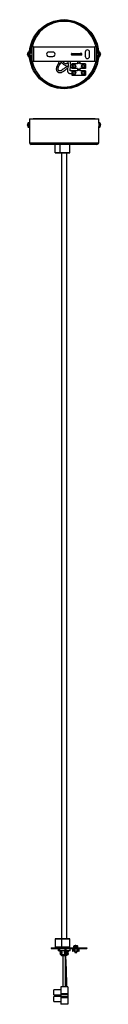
# Model space of a CAD drawing. Header units: millimetres. Extents: x -122 to -38, y -1005 to 135.
import ezdxf

# ---------------------------------------------------------------- set-up
doc = ezdxf.new("R2010")
doc.units = ezdxf.units.MM

msp = doc.modelspace()

# ---------------------------------------------------------------- linework, layer by layer
at = {"color": 7, "linetype": 'Continuous', "lineweight": 25}
for p, q in [((-117.5, 103.1), (-117.5, 86.1)), ((-115.5, 103.1), (-115.5, 86.1)), ((-115.5, 103.1), (-44.5, 103.1)), ((-44.5, 86.1), (-44.5, 103.1)), ((-42.5, 86.1), (-42.5, 103.1)), ((-122.4, 95.2), (-122.4, 95.2)), ((-122.4, 94.4), (-122.4, 94.7)), ((-122.4, 93.9), (-122.4, 93.9)), ((-122.4, 93.9), (-122.3, 93.9)), ((-120.3, 97.1), (-121.4, 97.1)), ((-121.4, 92.1), (-120.3, 92.1)), ((-120.3, 92.1), (-120.3, 97.1)), ((-120.1, 95.8), (-120.2, 95.8)), ((-120.2, 93.3), (-120.1, 93.3)), ((-117.5, 95.8), (-119.3, 95.8)), ((-119.3, 93.3), (-117.5, 93.3)), ((-92.9, 97.1), (-97.9, 97.1)), ((-97.9, 97.1), (-97.9, 97.1)), ((-92.9, 97.1), (-97.9, 97.1)), ((-97.9, 92.1), (-92.9, 92.1)), ((-92.9, 97.1), (-92.9, 97.1)), ((-71.5, 94.1), (-71.5, 95.1)), ((-71, 95.6), (-59.5, 95.6)), ((-71, 95.6), (-71, 95.6)), ((-71, 95.6), (-61.3, 95.6)), ((-71, 95.6), (-63.5, 95.6)), ((-59.5, 93.6), (-71, 93.6)), ((-61.5, 93.6), (-61.5, 95.6)), ((-59.5, 95.6), (-61.3, 95.6)), ((-59.5, 93.6), (-59.5, 95.6)), ((-55.5, 97.1), (-55.5, 92.1)), ((-55.4, 91.4), (-55.2, 91.4)), ((-55.2, 91.4), (-55.2, 90.9)), ((-50.5, 92.1), (-50.5, 97.1)), ((-40.9, 95.8), (-42.5, 95.8)), ((-42.5, 93.3), (-40.9, 93.3)), ((-40.1, 96.6), (-40.2, 96.6)), ((-40.2, 92.6), (-40.1, 92.6)), ((-39, 97.1), (-40.1, 97.1)), ((-40.1, 97.1), (-40.1, 92.1)), ((-40.1, 92.1), (-39, 92.1)), ((-38.1, 95.1), (-38.1, 95.2)), ((-38.1, 94.9), (-38.1, 94.7)), ((-38.1, 94.2), (-38.1, 94.4)), ((-38.1, 94), (-38.1, 93.9)), ((-116.5, 86.1), (-117.5, 86.1)), ((-117.5, 86.1), (-116.5, 86.1)), ((-116.5, 86.1), (-116.5, 86.1)), ((-44.5, 86.1), (-115.5, 86.1)), ((-44.5, 86.1), (-115.5, 86.1)), ((-86.3, 84.6), (-88.2, 81.1)), ((-85.7, 86.1), (-86.4, 84.7)), ((-86.4, 84.7), (-84.4, 83.6)), ((-86.4, 80.2), (-84.6, 83.7)), ((-84.4, 83.6), (-83.5, 85.4)), ((-75.5, 83.5), (-76.7, 84.1)), ((-72.8, 85.8), (-72.3, 86.1)), ((-71.2, 82.3), (-72.4, 82.5)), ((-71.2, 83.6), (-71.2, 78.2)), ((-64.7, 83.6), (-71.2, 83.6)), ((-64.7, 86.1), (-64.7, 83.6)), ((-61.7, 86.1), (-61.7, 83.6)), ((-55.2, 83.6), (-61.7, 83.6)), ((-55.2, 83.6), (-55.2, 78.2)), ((-43.5, 86.1), (-42.5, 86.1)), ((-43.5, 86.1), (-42.5, 86.1)), ((-43.5, 86.1), (-43.5, 86.1)), ((-72.7, 79.4), (-71.2, 79.3)), ((-64.7, 78.2), (-71.2, 78.2)), ((-71.2, 75.4), (-71.2, 70.4)), ((-64.7, 75.4), (-71.2, 75.4)), ((-71.2, 70.4), (-55.2, 70.4)), ((-64.7, 78.2), (-64.7, 75.4)), ((-55.2, 78.2), (-61.7, 78.2)), ((-61.7, 78.2), (-61.7, 75.4)), ((-55.2, 75.4), (-61.7, 75.4)), ((-55.2, 75.4), (-55.2, 70.4)), ((-122.3, 13.4), (-122.3, 13.4)), ((-122.3, 12.6), (-122.3, 12.9)), ((-122.3, 12.1), (-122.3, 12.1)), ((-120.2, 15.3), (-121.3, 15.3)), ((-120.2, 10.3), (-120.2, 15.3)), ((-120, 14), (-120.1, 14)), ((-120.1, 11.5), (-120, 11.5)), ((-120, 19.8), (-120, 14.8)), ((-120, 19.8), (-40, 19.8)), ((-115.4, 19.8), (-115.7, 19.8)), ((-44.4, 19.8), (-115.4, 19.8)), ((-44, 19.8), (-44.4, 19.8)), ((-40, 14.8), (-40, 19.8)), ((-38.9, 15.3), (-40, 15.3)), ((-40, 15.3), (-40, 10.3)), ((-37.9, 13.3), (-37.9, 13.4)), ((-37.9, 13.1), (-37.9, 12.9)), ((-37.9, 12.4), (-37.9, 12.6)), ((-37.9, 12.2), (-37.9, 12.1)), ((-121.3, 10.3), (-120.2, 10.3)), ((-120, 10.8), (-120, -7.8)), ((-40, -7.8), (-40, 10.8)), ((-40, 10.3), (-38.9, 10.3)), ((-42, -9.8), (-118, -9.8)), ((-90.3, -9.8), (-90.4, -9.9)), ((-73.5, -9.9), (-90.4, -9.9)), ((-90.4, -19.5), (-90.4, -9.9)), ((-84.7, -19.5), (-84.7, -9.9)), ((-73.5, -19.5), (-73.5, -9.9)), ((-90.3, -19.6), (-90.4, -19.5)), ((-90.4, -19.5), (-73.5, -19.5)), ((-73.6, -19.6), (-90.3, -19.6)), ((-83, -19.6), (-83, -929)), ((-77, -929), (-77, -19.6)), ((-90.2, -929), (-90.3, -929.1)), ((-73.5, -929.1), (-90.3, -929.1)), ((-90.3, -929.1), (-90.3, -938.7)), ((-90.2, -929), (-73.6, -929)), ((-82.9, -929.1), (-82.9, -938.7)), ((-73.5, -938.7), (-73.5, -929.1)), ((-94.9, -939.3), (-53.7, -939.3)), ((-94.9, -939.3), (-94.9, -940.3)), ((-94.9, -940.3), (-53.7, -940.3)), ((-90.3, -938.7), (-73.5, -938.7)), ((-90.2, -938.8), (-90.3, -938.7)), ((-73.6, -938.8), (-90.2, -938.8)), ((-87.1, -940.3), (-87.1, -942.3)), ((-87.1, -942.3), (-72.9, -942.3)), ((-73.4, -942.8), (-86.6, -942.8)), ((-85, -938.8), (-85, -939.3)), ((-85, -943.2), (-85, -943.3)), ((-85, -944.2), (-85, -944.3)), ((-85, -945.2), (-85, -945.3)), ((-84.5, -942.8), (-84.5, -942.9)), ((-84.5, -943.7), (-84.5, -943.9)), ((-84.5, -944.7), (-84.5, -944.9)), ((-84.4, -942.9), (-84.4, -942.9)), ((-83.5, -938.9), (-78.5, -938.9)), ((-83.5, -939.2), (-83.5, -938.9)), ((-83.2, -939.3), (-83.5, -939.2)), ((-83.5, -943.2), (-83.5, -943.1)), ((-83.5, -944.2), (-83.5, -944.1)), ((-83.5, -945.2), (-83.5, -945.1)), ((-82.1, -943.7), (-82.1, -943.5)), ((-82.1, -944.7), (-82.1, -944.5)), ((-82.1, -945.7), (-82.1, -945.5)), ((-79.9, -943.4), (-79.9, -943.7)), ((-79.9, -944.4), (-79.9, -944.7)), ((-79.9, -945.4), (-79.9, -945.7)), ((-78.5, -938.9), (-78.5, -939)), ((-78.5, -942.9), (-78.5, -943)), ((-78.5, -943.9), (-78.5, -944)), ((-78.5, -944.9), (-78.5, -945)), ((-76.1, -939.2), (-76.2, -939.2)), ((-75.5, -943.4), (-75.5, -943.2)), ((-75.5, -944.4), (-75.5, -944.2)), ((-75.5, -945.4), (-75.5, -945.2)), ((-75.1, -943.7), (-75.1, -943.7)), ((-75, -939.3), (-75, -938.8)), ((-75, -942.8), (-75, -942.8)), ((-75, -943.8), (-75, -943.7)), ((-75, -944.8), (-75, -944.7)), ((-72.9, -942.3), (-72.9, -940.3)), ((-70.5, -940.8), (-70.5, -942.8)), ((-62.6, -940.8), (-70.5, -940.8)), ((-70.5, -942.8), (-62.6, -942.8)), ((-70.4, -940.8), (-70.4, -942.8)), ((-70, -940.3), (-63.1, -940.3)), ((-63.1, -943.3), (-70, -943.3)), ((-69.9, -939.3), (-69.9, -940.3)), ((-69, -937.7), (-69, -938.8)), ((-69, -938.8), (-64, -938.8)), ((-68.5, -942.8), (-68.5, -940.8)), ((-68, -940.8), (-68, -942.8)), ((-67.8, -938.9), (-67.8, -939.3)), ((-67.8, -940.3), (-67.8, -940.3)), ((-67.8, -943.3), (-67.8, -944.8)), ((-67.8, -944.8), (-65.3, -944.8)), ((-67.2, -936.8), (-67, -936.8)), ((-66.7, -936.8), (-66.9, -936.8)), ((-66.3, -936.8), (-66.1, -936.8)), ((-65.9, -936.8), (-66, -936.8)), ((-65.3, -939.3), (-65.3, -938.9)), ((-65.3, -940.3), (-65.3, -940.3)), ((-65.3, -944.8), (-65.3, -943.3)), ((-64.6, -942.8), (-64.6, -940.8)), ((-64.2, -940.8), (-64.2, -942.8)), ((-64, -938.8), (-64, -937.7)), ((-62.6, -942.8), (-62.6, -940.8)), ((-62.6, -942.8), (-62.6, -940.8)), ((-53.7, -939.3), (-53.7, -940.3)), ((-85, -946.2), (-85, -946.3)), ((-84.5, -945.7), (-84.5, -945.9)), ((-84.5, -946.7), (-84.5, -946.9)), ((-83.5, -946.2), (-83.5, -946.1)), ((-83.2, -947), (-77.4, -947)), ((-83, -947), (-83, -948.8)), ((-77, -948.8), (-83, -948.8)), ((-82.1, -946.7), (-82.1, -946.5)), ((-79.9, -946.4), (-79.9, -946.7)), ((-78.5, -945.9), (-78.5, -946)), ((-78.5, -946.9), (-78.5, -947)), ((-78.5, -948.8), (-78.5, -949.2)), ((-77, -948.8), (-77, -947)), ((-75.5, -946.4), (-75.5, -946.2)), ((-75.3, -947), (-75, -946.9)), ((-75, -945.8), (-75, -945.7)), ((-75, -946.8), (-75, -946.7)), ((-83.8, -987.8), (-91.8, -987.8)), ((-91.8, -993.6), (-91.8, -987.8)), ((-75.8, -984.7), (-83.8, -984.7)), ((-83.8, -984.7), (-83.8, -1004.7)), ((-75.8, -984.7), (-75.8, -1004.7)), ((-91.8, -993.6), (-83.8, -993.6)), ((-83.8, -995.8), (-91.8, -995.8)), ((-91.8, -1001.6), (-91.8, -995.8)), ((-91.8, -1001.6), (-83.8, -1001.6)), ((-83.8, -992.2), (-75.8, -992.2)), ((-75.8, -993.8), (-83.8, -993.8)), ((-83.8, -995.7), (-75.8, -995.7)), ((-75.8, -997.2), (-83.8, -997.2)), ((-75.8, -1004.7), (-83.8, -1004.7))]:
    msp.add_line(p, q, dxfattribs=at)
at = {"color": 8, "linetype": 'Continuous', "lineweight": 25}
for p, q in [((-121.6, 92.2), (-121.6, 97)), ((-121.4, 92.1), (-121.4, 97.1)), ((-120.2, 95.8), (-120.2, 93.3)), ((-63.5, 95.6), (-63.5, 93.6)), ((-39, 97.1), (-39, 92.1)), ((-38.8, 97), (-38.8, 92.2)), ((-88.2, 81.1), (-86.4, 80.2)), ((-121.5, 10.3), (-121.5, 15.2)), ((-121.3, 10.3), (-121.3, 15.3)), ((-120.1, 14), (-120.1, 11.5)), ((-115.4, 19.8), (-115.4, 19.8)), ((-44.4, 19.8), (-44.4, 19.8)), ((-38.9, 15.3), (-38.9, 10.3)), ((-38.7, 15.2), (-38.7, 10.3)), ((-120, -7.8), (-40, -7.8)), ((-87.1, -940.3), (-87.1, -942.3)), ((-85.6, -942.3), (-85.6, -940.3)), ((-85.3, -940.3), (-85.3, -942.3)), ((-78.7, -942.3), (-78.7, -940.3)), ((-78.2, -940.3), (-78.2, -942.3)), ((-76.1, -939.3), (-76.1, -939.2)), ((-75.5, -938.9), (-75.5, -939.3)), ((-73.1, -942.3), (-73.1, -940.3)), ((-69, -937.7), (-64, -937.7)), ((-68.9, -937.5), (-64.1, -937.5)), ((-65.3, -938.9), (-67.8, -938.9))]:
    msp.add_line(p, q, dxfattribs=at)
at = {"color": 8, "linetype": 'Continuous', "lineweight": 25, "flags": 128}
for points in [[(-118.1, 95.8), (-118, 98.2), (-117.5, 101.3)], [(-117.5, 87.8), (-118, 90.9), (-118.1, 93.3)], [(-42.5, 100), (-42.2, 96.4), (-42.1, 95.8)], [(-42.1, 93.3), (-42.2, 92.7), (-42.5, 89.1)]]:
    msp.add_lwpolyline(points, dxfattribs=at)
at = {"color": 7, "linetype": 'Continuous', "lineweight": 25, "flags": 128}
for points in [[(-38.1, 94), (-38.1, 94.1), (-38.1, 94.2)], [(-38, 12.2), (-37.9, 12.3), (-37.9, 12.4)], [(-82.9, -929.1), (-82.9, -929.1), (-82.9, -929.1), (-82.9, -929), (-82.9, -929), (-82.9, -929), (-82.8, -929), (-82.8, -929), (-82.8, -929)], [(-85.1, -942.8), (-85.2, -942.7), (-85.2, -942.7), (-85.2, -942.7), (-85.2, -942.6), (-85.3, -942.5), (-85.3, -942.5), (-85.3, -942.4), (-85.3, -942.3)], [(-82.9, -938.7), (-82.9, -938.7), (-82.9, -938.7), (-82.9, -938.8), (-82.9, -938.8), (-82.9, -938.8), (-82.8, -938.8), (-82.8, -938.8), (-82.8, -938.8)], [(-78.5, -942.8), (-78.6, -942.7), (-78.6, -942.7), (-78.6, -942.7), (-78.7, -942.6), (-78.7, -942.5), (-78.7, -942.5), (-78.7, -942.4), (-78.7, -942.3)], [(-66.9, -936.8), (-67, -936.8), (-67, -936.8)]]:
    msp.add_lwpolyline(points, dxfattribs=at)
at = {"color": 7, "linetype": 'Continuous', "lineweight": 25}
for centre, radius in [((-80.1, 94.6), 40), ((-80.1, 94.6), 39.2), ((-68.5, 80.9), 2), ((-68.5, 80.9), 1.5), ((-63.2, 85), 1), ((-58, 80.9), 2), ((-58, 80.9), 1.5), ((-68.5, 72.9), 2), ((-68.5, 72.9), 1.5), ((-63.2, 76.8), 1), ((-58, 72.9), 2), ((-58, 72.9), 1.5)]:
    msp.add_circle(centre, radius, dxfattribs=at)
at = {"color": 8, "linetype": 'Continuous', "lineweight": 25}
for start, end in [(12.9601, 167.0413), (192.9363, 347.0637)]:
    msp.add_arc((-80.1, 94.6), 38, start, end, dxfattribs=at)
at = {"color": 7, "linetype": 'Continuous', "lineweight": 25}
for centre, radius, start, end in [((-116, -39.7), 142.7, 89.7993, 90.6021), ((-44, -39.7), 142.7, 89.3979, 90.2007), ((-118.4, 94.6), 4, 143.0539, 170.545), ((-120.6, 94.8), 1.87, 154.0244, 167.9476), ((-120, 94.3), 2.41, 157.2843, 169.627), ((-120.6, 94.2), 1.87, 154.0244, 167.9476), ((-120, 94.8), 2.41, 190.373, 202.7157), ((-118.4, 94.6), 4, 189.455, 216.9461), ((-120, 94.3), 2.41, 190.373, 202.7157), ((-119.7, 95.3), 2.53, 173.6528, 186.3472), ((-120.4, 93.7), 1.89, 172.6391, 187.3609), ((-121.4, 96.8), 0.24, 90, 143.0539), ((-121.4, 92.3), 0.24, 216.9461, 270), ((-120.2, 95.9), 0.1, 180, 270), ((-120.2, 93.2), 0.1, 90, 180), ((-97.9, 94.6), 2.5, 89.9997, 270.0003), ((-97.9, 94.6), 2.5, 89.9998, 179.9998), ((-92.9, 94.6), 2.5, 269.9997, 90.0003), ((-92.9, 94.6), 2.5, 0.0002, 90.0002), ((-71, 95.1), 0.5, 89.9998, 179.9998), ((-71, 95.1), 0.5, 89.9998, 179.9998), ((-71, 95.1), 0.5, 89.9998, 179.9998), ((-71, 94.1), 0.5, 180.0002, 270.0002), ((-63, 238.3), 142.7, 269.7993, 270.6021), ((-61.3, 87.8), 7.75, 89.7583, 91.7397), ((-53, 97.1), 2.5, 0.0003, 179.9997), ((-53, 97.1), 2.5, 0.0003, 179.9997), ((-53, 92.1), 2.5, 180.0003, 359.9997), ((-40.2, 95.9), 0.1, 308.0598, 0), ((-40.2, 93.2), 0.1, 0, 51.9402), ((-39, 96.8), 0.24, 36.9461, 90), ((-39, 92.3), 0.24, 270, 323.0539), ((-42, 94.6), 4, 15.6005, 36.9461), ((-42, 94.6), 4, 323.0539, 344.3995), ((-41.6, 94.7), 3.55, 8.3497, 18.6003), ((-38.7, 95.7), 0.529, 346.071, 13.929), ((-41.6, 94.4), 3.55, 8.3497, 18.6003), ((-38.8, 95), 0.751, 316.459, 337.1603), ((-38.7, 94.1), 0.691, 22.3567, 37.7865), ((-42.1, 94.1), 3.89, 354.8784, 5.1216), ((-38.8, 94.3), 0.751, 316.459, 337.1603), ((-41.6, 94.4), 3.54, 344.394, 351.6561), ((-116, -56.7), 142.7, 89.7993, 90.6021), ((-115.8, 14.7), 71.4, 89.7993, 90.6021), ((-44, -56.7), 142.7, 89.3979, 90.2007), ((-44.3, 14.7), 71.4, 89.3979, 90.2007), ((-118.3, 12.8), 4, 143.0539, 170.545), ((-120.4, 13), 1.87, 154.0244, 167.9476), ((-119.9, 12.5), 2.41, 157.2843, 169.627), ((-120.4, 12.4), 1.87, 154.0244, 167.9476), ((-119.9, 13), 2.41, 190.373, 202.7157), ((-118.3, 12.8), 4, 189.455, 216.9461), ((-119.9, 12.5), 2.41, 190.373, 202.7157), ((-119.6, 13.5), 2.53, 173.6528, 186.3472), ((-120.2, 11.8), 1.89, 172.6391, 187.3609), ((-121.3, 15), 0.24, 90, 143.0539), ((-120.1, 14.1), 0.1, 180, 270), ((-120.1, 11.4), 0.1, 90, 180), ((0, 12.8), 40, 177.1356, 182.8294), ((-38.9, 15), 0.24, 36.9461, 90), ((-41.9, 12.8), 4, 15.6005, 36.9461), ((-41.9, 12.8), 4, 323.0539, 344.3995), ((-41.4, 12.9), 3.55, 8.3497, 18.6003), ((-38.6, 13.9), 0.529, 346.071, 13.929), ((-41.4, 12.6), 3.55, 8.3497, 18.6003), ((-38.6, 13.2), 0.751, 316.459, 337.1603), ((-42, 12.3), 3.89, 354.8784, 5.1216), ((-38.6, 12.5), 0.751, 316.459, 337.1603), ((-38.6, 12.3), 0.691, 22.3567, 37.7865), ((-41.4, 12.6), 3.54, 344.394, 351.6561), ((-121.3, 10.5), 0.24, 216.9461, 270), ((-38.9, 10.5), 0.24, 270, 323.0539), ((-118, -7.8), 2, 180, 270), ((-84.6, -9.9), 0.0895, 100.7931, 187.7425), ((-73.6, -9.9), 0.1, 0, 90), ((-42, -7.8), 2, 270, 0), ((-84.6, -19.6), 0.0895, 172.2575, 259.2069), ((-73.6, -19.5), 0.1, 270, 360), ((-73.6, -929.1), 0.1, 0, 90), ((-86.6, -942.3), 0.5, 180, 270), ((-86.6, -942.3), 0.495, 179.3641, 269.3497), ((-85.1, -942.3), 0.495, 179.3641, 269.3497), ((-78.7, -942.3), 0.443, 283.3937, 8.9332), ((-73.6, -938.7), 0.1, 270, 360), ((-73.4, -942.3), 0.5, 270, 0), ((-73.5, -942.3), 0.443, 283.3937, 8.9332), ((-70, -940.8), 0.5, 90, 180), ((-70, -942.8), 0.5, 180, 270), ((-69.9, -940.7), 0.464, 95.6727, 184.7242), ((-69.9, -942.8), 0.464, 175.2758, 264.3273), ((-68.8, -937.7), 0.24, 126.9461, 180), ((-66.5, -940.7), 4, 108.2199, 126.9461), ((-68, -940.7), 0.464, 95.6727, 184.7242), ((-68, -942.8), 0.464, 175.2758, 264.3273), ((-70.1, -940.7), 2.03, 356.4919, 10.6334), ((-70.1, -942.9), 2.03, 349.3666, 3.5081), ((-67.9, -938.9), 0.1, 0, 90), ((-66.6, -940.5), 3.69, 98.1696, 108.2245), ((-66.7, -937.3), 0.618, 117.5848, 139.6458), ((-66.9, -941), 4.06, 84.9878, 95.0122), ((-67, -937.3), 0.618, 40.3542, 62.4152), ((-66, -937.3), 0.618, 117.5848, 139.6458), ((-66.6, -940.5), 3.69, 71.7755, 81.8304), ((-66.4, -940.5), 3.69, 71.7755, 81.8304), ((-65.4, -937.3), 0.357, 73.0283, 106.9717), ((-66.5, -940.7), 4, 53.0539, 71.7801), ((-65.2, -938.9), 0.1, 90, 180), ((-66.6, -940.7), 2.03, 356.4919, 10.6334), ((-64.6, -940.8), 0.476, 357.0179, 86.6694), ((-66.6, -942.9), 2.03, 349.3666, 3.5081), ((-64.6, -942.8), 0.476, 273.3306, 2.9821), ((-64.3, -937.7), 0.24, 0, 53.0539), ((-63.1, -940.8), 0.5, 0, 90), ((-63.1, -940.8), 0.476, 357.0179, 86.6694), ((-63.1, -942.8), 0.5, 270, 0), ((-63.1, -942.8), 0.476, 273.3306, 2.9821)]:
    msp.add_arc(centre, radius, start, end, dxfattribs=at)
for points in [[(-122.4, 95.2), (-122.3, 95.2), (-122.3, 95.2), (-122.2, 95.2)], [(-122.4, 93.9), (-122.3, 93.9), (-122.3, 93.9), (-122.2, 93.9)], [(-38.1, 94.4), (-38.1, 94.4), (-38.2, 94.4), (-38.2, 94.4)], [(-38.1, 94.2), (-38.1, 94.2), (-38.2, 94.2), (-38.2, 94.2)], [(-38.1, 94), (-38.1, 94), (-38.2, 94), (-38.2, 94)], [(-122.3, 13.4), (-122.2, 13.4), (-122.2, 13.4), (-122.1, 13.4)], [(-122.3, 12.1), (-122.2, 12.1), (-122.2, 12.1), (-122.1, 12.1)], [(-122.3, 12.1), (-122.2, 12.1), (-122.2, 12.1), (-122.1, 12.1)], [(-37.9, 12.6), (-38, 12.6), (-38, 12.6), (-38.1, 12.6)], [(-37.9, 12.4), (-38, 12.4), (-38, 12.4), (-38.1, 12.4)], [(-37.9, 12.2), (-38, 12.2), (-38, 12.2), (-38.1, 12.2)], [(-82.1, -943.5), (-82.6, -943.4), (-83, -943.3), (-83.5, -943.2)], [(-83.5, -944.1), (-83, -943.9), (-82.6, -943.8), (-82.1, -943.7)], [(-82.1, -944.5), (-82.6, -944.4), (-83, -944.3), (-83.5, -944.2)], [(-83.5, -945.1), (-83, -944.9), (-82.6, -944.8), (-82.1, -944.7)], [(-82.1, -945.5), (-82.6, -945.4), (-83, -945.3), (-83.5, -945.2)], [(-78.5, -943), (-79, -943.2), (-79.4, -943.3), (-79.9, -943.4)], [(-79.9, -943.7), (-79.4, -943.7), (-79, -943.8), (-78.5, -943.9)], [(-78.5, -944), (-79, -944.2), (-79.4, -944.3), (-79.9, -944.4)], [(-79.9, -944.7), (-79.4, -944.7), (-79, -944.8), (-78.5, -944.9)], [(-78.5, -945), (-79, -945.2), (-79.4, -945.3), (-79.9, -945.4)], [(-67, -936.8), (-67, -936.8), (-67, -936.9), (-67, -936.9)], [(-66.9, -936.8), (-66.9, -936.8), (-66.9, -936.9), (-66.9, -936.9)], [(-66.7, -936.8), (-66.7, -936.8), (-66.7, -936.9), (-66.7, -936.9)], [(-83.5, -946.1), (-83, -945.9), (-82.6, -945.8), (-82.1, -945.7)], [(-82.1, -946.5), (-82.6, -946.4), (-83, -946.3), (-83.5, -946.2)], [(-83.2, -947), (-82.8, -946.9), (-82.5, -946.8), (-82.1, -946.7)], [(-79.9, -945.7), (-79.4, -945.7), (-79, -945.8), (-78.5, -945.9)], [(-78.5, -946), (-79, -946.2), (-79.4, -946.3), (-79.9, -946.4)], [(-79.9, -946.7), (-79.4, -946.7), (-79, -946.8), (-78.5, -946.9)]]:
    msp.add_open_spline(points, degree=3, dxfattribs=at)
for points, knots in [([(-88.2, 81.1), (-88.4, 80.5), (-88.9, 79.5), (-89.1, 77.9), (-89, 76.7), (-88.7, 75.7), (-88.3, 74.9), (-87.7, 74.3), (-87, 73.7), (-86, 73.4), (-84.8, 73.2), (-83.3, 73.4), (-81.8, 74.1), (-80.4, 75.1), (-78.9, 76.3), (-77.4, 77.5), (-76.4, 78.1), (-75.9, 78.3)], [0, 0, 0, 0, 0.091019, 0.164037, 0.223749, 0.272979, 0.31368, 0.347013, 0.396462, 0.442236, 0.488302, 0.581219, 0.645756, 0.723557, 0.825996, 0.922599, 1, 1, 1, 1]), ([(-76.1, 80.5), (-76.2, 80.5), (-76.9, 80.2), (-78, 79.4), (-79.6, 78.3), (-81.2, 77), (-82.7, 75.9), (-84, 75.3), (-84.9, 75.2), (-85.7, 75.3), (-86.3, 75.7), (-86.8, 76.3), (-87, 76.9), (-87.1, 77.6), (-87.1, 78.3), (-86.8, 79.2), (-86.5, 79.8), (-86.4, 80.2)], [0, 0, 0, 0, 0.013519, 0.137863, 0.244508, 0.362471, 0.513909, 0.573913, 0.623187, 0.666978, 0.714413, 0.749181, 0.798589, 0.832039, 0.874496, 0.92932, 1, 1, 1, 1]), ([(-84, 86.1), (-83.7, 85.7), (-83.1, 84.9), (-81.7, 83.8), (-80.3, 82.7), (-78.5, 81.6), (-76.9, 80.8), (-75.8, 80.4), (-75.6, 80.3)], [0, 0, 0, 0, 0.162132, 0.34559, 0.511126, 0.681857, 0.930227, 1, 1, 1, 1]), ([(-81.3, 86.1), (-81.2, 85.9), (-81, 85.2), (-80.1, 84.5), (-78.8, 84), (-77.5, 83.9), (-76.4, 84.1), (-75.8, 84.3), (-75.6, 84.4)], [0, 0, 0, 0, 0.096957, 0.321293, 0.520852, 0.713468, 0.907067, 1, 1, 1, 1]), ([(-76, 86.1), (-75.9, 86), (-75.8, 85.5), (-75.5, 84.4), (-75.4, 82.7), (-75.5, 80.2), (-76, 77.7), (-76.3, 75.5), (-76, 74.3), (-75.5, 73.4), (-75, 72.9), (-74.3, 72.6), (-73.4, 72.3), (-72.3, 72.2), (-71.6, 72.2), (-71.2, 72.2)], [0, 0, 0, 0, 0.015099, 0.099761, 0.208125, 0.326934, 0.54324, 0.631792, 0.699608, 0.753138, 0.787099, 0.828319, 0.879115, 0.944953, 1, 1, 1, 1]), ([(-73.2, 75.4), (-73.2, 75.4), (-73.2, 75.4), (-73.2, 75.4), (-73.2, 75.4), (-73.2, 75.7), (-73.2, 76.3), (-73, 77.4), (-72.7, 79), (-72.5, 80.8), (-72.4, 82.6), (-72.5, 84.3), (-72.7, 85.5), (-72.8, 86.1), (-72.8, 86.1)], [0, 0, 0, 0, 0.003193, 0.007777, 0.018303, 0.033623, 0.081514, 0.192079, 0.347475, 0.512227, 0.659379, 0.845815, 0.99397, 1, 1, 1, 1]), ([(-71.2, 75.2), (-71.4, 75.2), (-71.8, 75.2), (-72.4, 75.2), (-72.9, 75.3), (-73.1, 75.4), (-73.2, 75.4), (-73.2, 75.4), (-73.2, 75.4)], [0, 0, 0, 0, 0.19077, 0.610073, 0.851147, 0.919909, 0.966416, 1, 1, 1, 1]), ([(-120, 14.8), (-120, 14.8), (-120, 14.8), (-120, 14.7), (-120, 14.3), (-120, 13.8), (-120, 13.3), (-120, 12.9), (-120, 12.8)], [0, 0, 0, 0, 0.0057, 0.220123, 0.434546, 0.649202, 0.863961, 1, 1, 1, 1]), ([(-120, 12.8), (-120, 12.5), (-120, 12.1), (-120, 11.5), (-120, 11), (-120, 10.8), (-120, 10.8), (-120, 10.8)], [0, 0, 0, 0, 0.214655, 0.429304, 0.644121, 0.859048, 1, 1, 1, 1]), ([(-84.5, -942.9), (-84.5, -942.9), (-84.7, -943.1), (-84.9, -943.2), (-85, -943.2)], [0, 0, 0, 0, 0.499969, 1, 1, 1, 1]), ([(-84.9, -943.2), (-85, -943.2), (-85, -943.2), (-84.6, -943.1), (-83.9, -943.1), (-83.5, -943.1), (-83.5, -943.1)], [0, 0, 0, 0, 0.129366, 0.547132, 0.964923, 1, 1, 1, 1]), ([(-85, -943.4), (-84.9, -943.4), (-84.7, -943.5), (-84.5, -943.6), (-84.5, -943.7)], [0, 0, 0, 0, 0.506026, 1, 1, 1, 1]), ([(-84.5, -943.9), (-84.5, -943.9), (-84.7, -944.1), (-84.9, -944.2), (-85, -944.2)], [0, 0, 0, 0, 0.49996, 1, 1, 1, 1]), ([(-84.9, -944.3), (-85, -944.3), (-85, -944.3), (-84.6, -944.3), (-83.8, -944.2), (-83.5, -944.2)], [0, 0, 0, 0, 0.119657, 0.563305, 1, 1, 1, 1]), ([(-85, -944.4), (-84.9, -944.4), (-84.7, -944.5), (-84.5, -944.6), (-84.5, -944.7)], [0, 0, 0, 0, 0.506026, 1, 1, 1, 1]), ([(-84.5, -944.9), (-84.5, -944.9), (-84.7, -945.1), (-84.9, -945.2), (-85, -945.2)], [0, 0, 0, 0, 0.49996, 1, 1, 1, 1]), ([(-84.9, -945.2), (-84.9, -945.2), (-85, -945.2), (-84.5, -945.1), (-83.8, -945.1), (-83.5, -945.1)], [0, 0, 0, 0, 0.225542, 0.643036, 1, 1, 1, 1]), ([(-85, -945.4), (-84.9, -945.4), (-84.7, -945.5), (-84.5, -945.6), (-84.5, -945.7)], [0, 0, 0, 0, 0.506026, 1, 1, 1, 1]), ([(-84.9, -943.3), (-84.9, -943.3), (-84.9, -943.3), (-84.3, -943.3), (-83.7, -943.2), (-83.5, -943.2)], [0, 0, 0, 0, 0.285229, 0.749122, 1, 1, 1, 1]), ([(-84.9, -944.2), (-84.9, -944.2), (-84.8, -944.2), (-84.2, -944.1), (-83.6, -944.1), (-83.5, -944.1)], [0, 0, 0, 0, 0.340403, 0.788978, 1, 1, 1, 1]), ([(-84.9, -945.3), (-84.9, -945.3), (-84.9, -945.3), (-84, -945.2), (-83.5, -945.2)], [0, 0, 0, 0, 0.404817, 1, 1, 1, 1]), ([(-84.4, -945.7), (-84.4, -945.7), (-84.5, -945.6), (-84, -945.6), (-83.1, -945.5), (-82.4, -945.5), (-82.1, -945.5)], [0, 0, 0, 0, 0.083888, 0.501743, 0.748659, 1, 1, 1, 1]), ([(-84.3, -943.7), (-84.4, -943.6), (-84.5, -943.6), (-83.7, -943.6), (-82.6, -943.5), (-82.1, -943.5)], [0, 0, 0, 0, 0.22792, 0.623941, 1, 1, 1, 1]), ([(-84.4, -943.9), (-84.4, -943.9), (-84.4, -943.9), (-83.7, -943.8), (-82.6, -943.8), (-82.1, -943.7)], [0, 0, 0, 0, 0.13944, 0.580845, 1, 1, 1, 1]), ([(-84.3, -944.7), (-84.4, -944.7), (-84.5, -944.6), (-83.8, -944.6), (-82.7, -944.5), (-82.1, -944.5)], [0, 0, 0, 0, 0.177313, 0.575206, 1, 1, 1, 1]), ([(-84.4, -944.9), (-84.4, -944.9), (-84.5, -944.9), (-83.8, -944.8), (-82.7, -944.8), (-82.1, -944.7)], [0, 0, 0, 0, 0.136564, 0.554165, 1, 1, 1, 1]), ([(-83.5, -943.1), (-83.4, -943.1), (-83.1, -943), (-82.7, -942.9), (-82.4, -942.8), (-82.2, -942.8)], [0, 0, 0, 0, 0.2521, 0.67548, 1, 1, 1, 1]), ([(-79.9, -943.4), (-79.2, -943.4), (-77.9, -943.3), (-76.4, -943.3), (-75.6, -943.2), (-75.6, -943.2), (-75.7, -943.2)], [0, 0, 0, 0, 0.2948, 0.586057, 0.889108, 1, 1, 1, 1]), ([(-79.9, -943.7), (-79.2, -943.6), (-77.9, -943.6), (-76.4, -943.5), (-75.6, -943.5), (-75.6, -943.4), (-75.7, -943.4)], [0, 0, 0, 0, 0.284478, 0.565537, 0.857977, 1, 1, 1, 1]), ([(-79.9, -944.4), (-79.3, -944.4), (-78.1, -944.3), (-76.6, -944.3), (-75.6, -944.2), (-75.7, -944.2), (-75.7, -944.2)], [0, 0, 0, 0, 0.276076, 0.547877, 0.851846, 1, 1, 1, 1]), ([(-79.9, -944.7), (-79.3, -944.6), (-78.1, -944.6), (-76.5, -944.5), (-75.6, -944.5), (-75.6, -944.4), (-75.6, -944.4)], [0, 0, 0, 0, 0.256202, 0.508437, 0.790523, 1, 1, 1, 1]), ([(-79.9, -945.4), (-79.3, -945.4), (-78.2, -945.3), (-76.7, -945.3), (-75.7, -945.2), (-75.7, -945.2), (-75.7, -945.2)], [0, 0, 0, 0, 0.257293, 0.509836, 0.814304, 1, 1, 1, 1]), ([(-79.9, -945.7), (-79.3, -945.6), (-78.2, -945.6), (-76.7, -945.5), (-75.7, -945.5), (-75.6, -945.4), (-75.6, -945.4)], [0, 0, 0, 0, 0.248456, 0.492324, 0.786335, 1, 1, 1, 1]), ([(-78.5, -939), (-78.6, -939.1), (-78.9, -939.2), (-79.2, -939.2), (-79.3, -939.3)], [0, 0, 0, 0, 0.396206, 1, 1, 1, 1]), ([(-79.2, -942.8), (-79.1, -942.8), (-78.9, -942.8), (-78.7, -942.9), (-78.5, -942.9)], [0, 0, 0, 0, 0.385578, 1, 1, 1, 1]), ([(-78.5, -939), (-78.2, -939), (-78, -939), (-77.4, -939), (-77.2, -939), (-76.5, -939), (-76, -938.9), (-75.7, -938.9)], [0, 0, 0, 0, 0.25, 0.25, 0.5, 0.5, 1, 1, 1, 1]), ([(-78.5, -943), (-78.2, -943), (-77.2, -943), (-75.9, -942.9), (-75.1, -942.9), (-75.1, -942.9), (-75.1, -942.8)], [0, 0, 0, 0, 0.196117, 0.491608, 0.78831, 1, 1, 1, 1]), ([(-78.5, -943.9), (-78.3, -943.9), (-77.6, -943.9), (-76.5, -943.8), (-75.5, -943.8), (-75, -943.8), (-75.1, -943.7), (-75.1, -943.7)], [0, 0, 0, 0, 0.104509, 0.369327, 0.634127, 0.898949, 1, 1, 1, 1]), ([(-78.5, -944), (-77.8, -944), (-76.4, -944), (-75.3, -943.9), (-74.9, -943.9), (-75, -943.8), (-75, -943.8)], [0, 0, 0, 0, 0.385969, 0.685481, 0.979173, 1, 1, 1, 1]), ([(-78.5, -944.9), (-78.5, -944.9), (-78, -944.9), (-77, -944.9), (-75.8, -944.8), (-75.1, -944.8), (-75.1, -944.7), (-75.1, -944.7)], [0, 0, 0, 0, 0.002099, 0.266928, 0.531736, 0.796556, 1, 1, 1, 1]), ([(-78.5, -945), (-77.8, -945), (-76.3, -945), (-75.1, -944.9), (-75.1, -944.9), (-75.2, -944.8)], [0, 0, 0, 0, 0.387201, 0.778999, 1, 1, 1, 1]), ([(-76.1, -939.2), (-76, -939.1), (-75.9, -939), (-75.7, -939), (-75.6, -938.9), (-75.5, -938.9)], [0, 0, 0, 0, 0.5, 0.5, 1, 1, 1, 1]), ([(-75.7, -938.9), (-75.7, -938.9), (-75.6, -938.9), (-75.6, -938.9), (-75.5, -938.9)], [0, 0, 0, 0, 0.496885, 1, 1, 1, 1]), ([(-75.5, -943.2), (-75.5, -943.1), (-75.3, -943), (-75.1, -942.9), (-75, -942.9)], [0, 0, 0, 0, 0.499994, 1, 1, 1, 1]), ([(-75, -943.7), (-75.1, -943.7), (-75.3, -943.6), (-75.5, -943.5), (-75.5, -943.4)], [0, 0, 0, 0, 0.508107, 1, 1, 1, 1]), ([(-75.5, -944.2), (-75.5, -944.1), (-75.3, -944), (-75.1, -943.9), (-75, -943.9)], [0, 0, 0, 0, 0.499994, 1, 1, 1, 1]), ([(-75, -944.7), (-75.1, -944.7), (-75.3, -944.6), (-75.5, -944.5), (-75.5, -944.4)], [0, 0, 0, 0, 0.507873, 1, 1, 1, 1]), ([(-75.5, -945.2), (-75.5, -945.1), (-75.3, -945), (-75.1, -944.9), (-75, -944.9)], [0, 0, 0, 0, 0.499994, 1, 1, 1, 1]), ([(-75, -945.7), (-75.1, -945.7), (-75.3, -945.6), (-75.5, -945.5), (-75.5, -945.4)], [0, 0, 0, 0, 0.508107, 1, 1, 1, 1]), ([(-84.5, -945.9), (-84.5, -945.9), (-84.7, -946.1), (-84.9, -946.2), (-85, -946.2)], [0, 0, 0, 0, 0.49996, 1, 1, 1, 1]), ([(-85, -946.2), (-85, -946.2), (-85.1, -946.2), (-84.7, -946.2), (-84, -946.1), (-83.5, -946.1), (-83.5, -946.1)], [0, 0, 0, 0, 0.06431, 0.481974, 0.899669, 1, 1, 1, 1]), ([(-84.9, -946.3), (-84.9, -946.3), (-85.1, -946.3), (-84.6, -946.3), (-83.8, -946.2), (-83.5, -946.2)], [0, 0, 0, 0, 0.103552, 0.555406, 1, 1, 1, 1]), ([(-85, -946.4), (-84.9, -946.4), (-84.7, -946.5), (-84.5, -946.6), (-84.5, -946.7)], [0, 0, 0, 0, 0.506026, 1, 1, 1, 1]), ([(-84.4, -946.7), (-84.4, -946.7), (-84.6, -946.6), (-84.1, -946.6), (-83.2, -946.5), (-82.5, -946.5), (-82.1, -946.5)], [0, 0, 0, 0, 0.031721, 0.451029, 0.722617, 1, 1, 1, 1]), ([(-84.4, -946.9), (-84.4, -946.9), (-84.6, -946.9), (-84.1, -946.8), (-83.2, -946.8), (-82.5, -946.7), (-82.1, -946.7)], [0, 0, 0, 0, 0.031273, 0.450775, 0.722488, 1, 1, 1, 1]), ([(-83.6, -947), (-83.8, -947), (-84, -947), (-84.2, -947), (-84.3, -947), (-84.5, -947), (-84.6, -947), (-84.6, -947), (-84.6, -947), (-84.6, -947), (-84.6, -947), (-84.4, -947), (-84.3, -947), (-84.1, -947), (-83.9, -947), (-83.6, -947), (-83.4, -947), (-83.2, -947)], [0, 0, 0, 0, 0.125, 0.125, 0.25, 0.25, 0.375, 0.375, 0.5, 0.5, 0.625, 0.625, 0.75, 0.75, 0.875, 0.875, 1, 1, 1, 1]), ([(-84.4, -945.9), (-84.4, -945.9), (-84.5, -945.9), (-84, -945.8), (-83.1, -945.8), (-82.4, -945.7), (-82.1, -945.7)], [0, 0, 0, 0, 0.083461, 0.50151, 0.748541, 1, 1, 1, 1]), ([(-81.5, -948.8), (-81.5, -949.8), (-81.5, -951.8), (-81.5, -954.6), (-81.5, -956.9), (-81.5, -958.7), (-81.5, -962.3), (-81.5, -966.7), (-81.5, -972), (-81.5, -975.5), (-81.5, -978.2), (-81.4, -980.6), (-81.4, -982.8), (-81.4, -984.3), (-81.4, -984.7)], [0, 0, 0, 0, 0.086653, 0.168011, 0.229299, 0.276834, 0.324991, 0.522046, 0.64842, 0.767461, 0.812565, 0.877283, 0.963574, 1, 1, 1, 1]), ([(-79.9, -946.4), (-79.4, -946.4), (-78.3, -946.3), (-76.9, -946.3), (-75.8, -946.2), (-75.7, -946.2), (-75.6, -946.2)], [0, 0, 0, 0, 0.238447, 0.471967, 0.776479, 1, 1, 1, 1]), ([(-79.9, -946.7), (-79.4, -946.6), (-78.3, -946.6), (-76.9, -946.5), (-75.7, -946.5), (-75.6, -946.4), (-75.6, -946.4)], [0, 0, 0, 0, 0.230406, 0.456052, 0.750295, 1, 1, 1, 1]), ([(-78.5, -945.9), (-78.2, -945.9), (-77.4, -945.9), (-76.2, -945.8), (-75.3, -945.8), (-74.9, -945.7), (-75, -945.7), (-75, -945.7)], [0, 0, 0, 0, 0.165381, 0.430196, 0.695004, 0.95983, 1, 1, 1, 1]), ([(-78.5, -946), (-78.2, -946), (-77, -946), (-75.6, -945.9), (-74.9, -945.9), (-75, -945.8), (-75, -945.8)], [0, 0, 0, 0, 0.183087, 0.577788, 0.969822, 1, 1, 1, 1]), ([(-78.5, -946.9), (-78.4, -946.9), (-77.8, -946.9), (-76.7, -946.9), (-75.6, -946.8), (-75, -946.8), (-75, -946.7), (-75.1, -946.7)], [0, 0, 0, 0, 0.060527, 0.314308, 0.568069, 0.821849, 1, 1, 1, 1]), ([(-77.8, -984.7), (-77.8, -983.8), (-77.8, -981.4), (-77.8, -978.2), (-77.8, -975), (-77.8, -972.3), (-77.8, -969.6), (-77.9, -967), (-77.9, -964.5), (-78, -962.1), (-78.1, -959.9), (-78.1, -957.6), (-78.2, -955.1), (-78.4, -952.1), (-78.4, -949.8), (-78.5, -948.6)], [0, 0, 0, 0, 0.077367, 0.190683, 0.261601, 0.33349, 0.408997, 0.484608, 0.549246, 0.613937, 0.678373, 0.741629, 0.80549, 0.895771, 1, 1, 1, 1]), ([(-78.4, -984.7), (-78.4, -984.4), (-78.4, -983.2), (-78.4, -981.4), (-78.5, -979.3), (-78.5, -977.6), (-78.5, -974.1), (-78.5, -969.8), (-78.5, -964.9), (-78.5, -961.7), (-78.5, -958.9), (-78.5, -956.2), (-78.5, -952.9), (-78.5, -950.4), (-78.5, -949.2)], [0, 0, 0, 0, 0.025026, 0.100477, 0.154236, 0.202005, 0.251216, 0.449848, 0.562961, 0.667467, 0.719398, 0.794839, 0.896982, 1, 1, 1, 1]), ([(-76.8, -984.7), (-76.8, -984.1), (-76.8, -982.9), (-76.8, -981.1), (-76.9, -979.1), (-76.9, -977.2), (-77, -975.2), (-77.1, -973.3), (-77.1, -971.5), (-77.2, -969.6), (-77.2, -967.7), (-77.3, -965.8), (-77.3, -964), (-77.4, -962.3), (-77.5, -960.3), (-77.6, -957.7), (-77.7, -955), (-77.9, -952.6), (-78.1, -950.7), (-78.3, -949.5), (-78.4, -948.9), (-78.4, -948.8)], [0, 0, 0, 0, 0.045752, 0.093905, 0.135035, 0.199927, 0.248041, 0.29527, 0.344086, 0.394118, 0.444546, 0.495447, 0.543016, 0.5856, 0.629819, 0.699808, 0.797459, 0.856328, 0.920474, 0.98638, 1, 1, 1, 1]), ([(-77.4, -947), (-77.1, -947), (-76.1, -947), (-75.1, -946.9), (-75.1, -946.9), (-75.2, -946.8)], [0, 0, 0, 0, 0.21577, 0.712009, 1, 1, 1, 1]), ([(-77.4, -947), (-77, -947), (-76.2, -947), (-75.5, -947), (-75.2, -947), (-75.3, -947), (-75.3, -947)], [0, 0, 0, 0, 0.287766, 0.642036, 0.996421, 1, 1, 1, 1]), ([(-75.5, -946.2), (-75.5, -946.1), (-75.3, -946), (-75.1, -945.9), (-75, -945.9)], [0, 0, 0, 0, 0.499994, 1, 1, 1, 1]), ([(-75, -946.7), (-75.1, -946.7), (-75.3, -946.6), (-75.5, -946.5), (-75.5, -946.4)], [0, 0, 0, 0, 0.507873, 1, 1, 1, 1])]:
    msp.add_open_spline(points, degree=3, knots=knots, dxfattribs=at)

doc.saveas('drawing.dxf')
